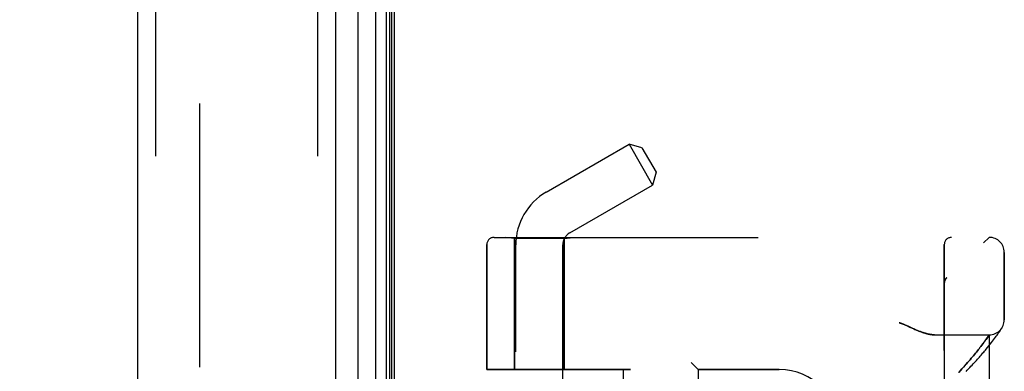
# Model space of a CAD drawing. Header units: inches. Extents: x 0 to 200, y 0 to 129.
# Tile 253 of 256: x 105.4 to 109.51, y 56.6 to 58.07. Entities that reach past the tile are written whole.
import ezdxf

# ---------------------------------------------------------------- set-up
doc = ezdxf.new("R2010")
doc.units = ezdxf.units.IN
doc.header["$LTSCALE"] = 11
doc.header["$MEASUREMENT"] = 0
doc.linetypes.add('HIDDEN', pattern=[0.2, 0.1, -0.1])
doc.layers.get('0').update_dxf_attribs({"linetype": 'CONTINUOUS'})
for name, color, linetype in [('DEFAULT_2', 8, 'HIDDEN'), ('DIMENSIONS', 7, 'CONTINUOUS'), ('LEFTHAND_DOOR_ASSEMBLY', 7, 'CONTINUOUS'), ('RIGHTHAND_DOOR_ASSEMBLY', 7, 'CONTINUOUS')]:
    doc.layers.add(name, color=color, linetype=linetype)
doc.styles.get("Standard").update_dxf_attribs({"font": 'arial.ttf'})
doc.dimstyles.new('DIMSTYLE_1', dxfattribs={"dimtxt": 0.882353, "dimasz": 1.176471, "dimexe": 0.09, "dimexo": 0.07, "dimgap": 0.0375, "dimtad": 0, "dimtih": 1, "dimtoh": 1, "dimzin": 4, "dimdsep": 46, "dimtxsty": 'Standard', "dimblk": '_FILLED', "dimblk1": '_FILLED', "dimblk2": '_FILLED', "dimcen": 0.09, "dimadec": 3, "dimazin": 1, "dimtfac": 1, "dimtdec": 3, "dimtofl": 0, "dimtmove": 0, "dimatfit": 3, "dimldrblk": '_FILLED', "dimfxl": 0, "dimtolj": 1, "dimtzin": 4, "dimarcsym": 0})

# ---------------------------------------------------------------- blocks, each defined once
blk = doc.blocks.new('_FILLED')
at = {"color": 0, "linetype": 'ByBlock'}
blk.add_solid([(0, 0), (-1, 0.2), (-1, -0.2)], dxfattribs=at)
blk = doc.blocks.new('*D12')
at = {"layer": 'DIMENSIONS', "color": 2, "linetype": 'Continuous'}
for p, q in [((106.2444, 94.1858), (101.7828, 94.1858)), ((102.8416, 94.1858), (102.8416, 65.0682)), ((102.8416, 34.1858), (102.8416, 63.3034)), ((106.2554, 34.1858), (101.7828, 34.1858))]:
    blk.add_line(p, q, dxfattribs=at)
at = {"layer": 'DIMENSIONS', "color": 2, "linetype": 'Continuous', "xscale": 1.1764705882, "yscale": 1.1764705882, "zscale": 1.1764705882}
for p, rotation in [((102.8416, 94.1858), 90), ((102.8416, 34.1858), 270)]:
    blk.add_blockref('_FILLED', p, dxfattribs=dict(at, rotation=rotation))
at = {"layer": 'DIMENSIONS', "color": 2, "linetype": 'Continuous', "insert": (102.8416, 64.627), "char_height": 0.88235, "width": 3.083315, "attachment_point": 2, "line_spacing_factor": 0.9}
blk.add_mtext('60.00', dxfattribs=at)

msp = doc.modelspace()

# ---------------------------------------------------------------- linework, layer by layer
at = {"color": 3, "linetype": 'Continuous'}
msp.add_line((106.9639, 34.2898), (106.9639, 94.0818), dxfattribs=at)
at = {"layer": 'DEFAULT_2', "color": 8, "linetype": 'HIDDEN'}
msp.add_line((106.1514, 92.9202), (106.1514, 35.4514), dxfattribs=at)
at = {"layer": 'LEFTHAND_DOOR_ASSEMBLY', "color": 8, "linetype": 'HIDDEN'}
for p, q in [((105.9689, 93.8008), (105.9689, 34.5708)), ((106.6439, 93.8008), (106.6439, 34.5708)), ((107.3792, 57.1621), (109.4429, 57.1621)), ((107.4649, 57.1568), (107.4274, 57.1621)), ((107.6709, 57.1568), (107.4649, 57.1568)), ((107.4649, 57.1568), (107.4649, 56.6108)), ((107.6709, 57.1568), (107.7084, 57.1621)), ((107.6709, 57.1568), (107.6709, 56.6108)), ((107.3492, 57.1321), (107.3492, 56.6108)), ((109.2554, 54.4896), (109.2554, 57.1321)), ((109.5054, 56.8183), (109.5054, 57.0996)), ((109.2657, 56.9934), (109.2655, 56.9932)), ((109.2554, 56.971), (109.2554, 56.9707)), ((109.121, 56.7839), (109.1291, 56.7801)), ((109.4937, 56.7817), (109.4957, 56.7848)), ((109.4954, 56.7843), (109.4951, 56.7838)), ((109.4954, 56.7843), (109.4957, 56.7848)), ((109.2149, 56.7558), (109.4429, 56.7558)), ((109.4316, 56.7395), (109.4344, 56.7435)), ((109.4344, 56.7435), (109.4376, 56.748)), ((109.4376, 56.748), (109.4429, 56.7558)), ((109.4429, 54.8658), (109.4429, 56.7558)), ((109.4648, 56.7404), (109.4685, 56.7454)), ((109.4685, 56.7454), (109.4719, 56.75)), ((109.4719, 56.75), (109.475, 56.7544)), ((109.475, 56.7544), (109.4778, 56.7584)), ((109.4778, 56.7584), (109.4804, 56.7621)), ((109.4804, 56.7621), (109.4828, 56.7655)), ((109.4828, 56.7655), (109.4849, 56.7686)), ((109.4849, 56.7686), (109.4877, 56.7726)), ((109.4877, 56.7726), (109.49, 56.7761)), ((109.49, 56.7761), (109.4918, 56.7789)), ((109.4918, 56.7789), (109.4937, 56.7817)), ((109.4006, 56.6979), (109.404, 56.7022)), ((109.404, 56.7022), (109.4073, 56.7064)), ((109.4073, 56.7064), (109.4119, 56.7125)), ((109.4119, 56.7125), (109.4162, 56.7183)), ((109.4215, 56.7254), (109.4251, 56.7304)), ((109.4251, 56.7304), (109.4285, 56.7351)), ((109.4285, 56.7351), (109.4316, 56.7395)), ((109.4359, 56.7032), (109.4416, 56.7102)), ((109.4416, 56.7102), (109.4469, 56.717)), ((109.4469, 56.717), (109.4519, 56.7233)), ((109.4519, 56.7233), (109.4565, 56.7294)), ((109.4565, 56.7294), (109.4608, 56.735)), ((109.4608, 56.735), (109.4648, 56.7404)), ((109.368, 56.6577), (109.3727, 56.6632)), ((109.3727, 56.6632), (109.3772, 56.6687)), ((109.3772, 56.6687), (109.3815, 56.6739)), ((109.3815, 56.6739), (109.3857, 56.679)), ((109.3857, 56.679), (109.3896, 56.684)), ((109.3896, 56.684), (109.3935, 56.6887)), ((109.3935, 56.6887), (109.3971, 56.6934)), ((109.3971, 56.6934), (109.4006, 56.6979)), ((108.2004, 56.6408), (108.2304, 56.6108)), ((109.3288, 56.6133), (109.3351, 56.6202)), ((109.3351, 56.6202), (109.3412, 56.627)), ((109.3412, 56.627), (109.347, 56.6335)), ((109.347, 56.6335), (109.3526, 56.6398)), ((109.3526, 56.6398), (109.3579, 56.6459)), ((109.3579, 56.6459), (109.3631, 56.6519)), ((109.3631, 56.6519), (109.368, 56.6577)), ((107.9479, 56.6108), (107.3492, 56.6108)), ((107.9179, 56.6108), (107.9179, 55.0108)), ((108.5679, 56.6108), (108.2304, 56.6108)), ((108.2304, 56.6108), (108.2304, 55.0108)), ((109.3151, 56.5987), (109.3221, 56.6061)), ((109.3221, 56.6061), (109.3288, 56.6133))]:
    msp.add_line(p, q, dxfattribs=at)
for points in [[(109.2616, 56.989), (109.2613, 56.9885), (109.2609, 56.9881), (109.2606, 56.9876), (109.2602, 56.9871), (109.2599, 56.9866), (109.2596, 56.986), (109.2593, 56.9855), (109.259, 56.985), (109.2587, 56.9844), (109.2585, 56.9839), (109.2582, 56.9833), (109.2579, 56.9828), (109.2577, 56.9822), (109.2575, 56.9817)], [(109.2616, 56.989), (109.2618, 56.9892), (109.262, 56.9895), (109.2622, 56.9897), (109.2624, 56.9899), (109.2625, 56.9902), (109.2627, 56.9904), (109.2629, 56.9906), (109.2631, 56.9908), (109.2633, 56.991), (109.2635, 56.9913), (109.2637, 56.9915), (109.2639, 56.9917), (109.2641, 56.9919), (109.2644, 56.9921), (109.2646, 56.9923), (109.2648, 56.9925), (109.265, 56.9928), (109.2653, 56.993), (109.2655, 56.9932), (109.2657, 56.9934)], [(109.2575, 56.9817), (109.2573, 56.9811), (109.2571, 56.9805), (109.2569, 56.9799), (109.2567, 56.9793), (109.2565, 56.9787), (109.2563, 56.9781), (109.2562, 56.9775), (109.2561, 56.9769), (109.2559, 56.9763), (109.2558, 56.9757), (109.2557, 56.9751), (109.2557, 56.9745), (109.2556, 56.9739), (109.2555, 56.9732), (109.2555, 56.9726), (109.2554, 56.972), (109.2554, 56.9714), (109.2554, 56.971)], [(109.0679, 56.8058), (109.07, 56.8052), (109.072, 56.8046), (109.0741, 56.8039), (109.0763, 56.8032), (109.0785, 56.8024), (109.0807, 56.8016), (109.0831, 56.8007), (109.0856, 56.7998), (109.0882, 56.7987), (109.091, 56.7975), (109.094, 56.7963), (109.0972, 56.7949), (109.1006, 56.7933), (109.1042, 56.7917)], [(109.1042, 56.7917), (109.1123, 56.7879), (109.121, 56.7839)], [(109.1291, 56.7801), (109.1329, 56.7784), (109.1366, 56.7768), (109.1401, 56.7753), (109.1434, 56.7738), (109.1467, 56.7725), (109.1498, 56.7712), (109.1528, 56.77), (109.1557, 56.7689), (109.1586, 56.7678), (109.1614, 56.7668), (109.1641, 56.7658), (109.1667, 56.7649), (109.1692, 56.7641), (109.1717, 56.7633), (109.1742, 56.7626), (109.1765, 56.7619), (109.1789, 56.7612), (109.1811, 56.7606), (109.1833, 56.76), (109.1855, 56.7595), (109.1876, 56.759), (109.1897, 56.7586), (109.1918, 56.7582), (109.1938, 56.7578), (109.1957, 56.7575), (109.1976, 56.7572), (109.1995, 56.7569), (109.2014, 56.7567), (109.2032, 56.7565), (109.205, 56.7563), (109.2067, 56.7561), (109.2084, 56.756), (109.2101, 56.7559), (109.2117, 56.7559), (109.2133, 56.7558), (109.2149, 56.7558)], [(109.346, 56.6034), (109.3512, 56.6087), (109.3564, 56.6139), (109.3614, 56.6191), (109.3663, 56.6243), (109.3711, 56.6293), (109.3758, 56.6343), (109.3803, 56.6392), (109.3848, 56.6441), (109.3891, 56.6488), (109.3933, 56.6535), (109.3975, 56.6581), (109.4015, 56.6626), (109.4054, 56.667), (109.4092, 56.6714), (109.4129, 56.6757), (109.4165, 56.6799), (109.42, 56.684), (109.4233, 56.688), (109.4266, 56.6919), (109.4298, 56.6957), (109.4359, 56.7032)], [(109.4162, 56.7183), (109.4176, 56.7201), (109.4215, 56.7254)]]:
    msp.add_lwpolyline(points, dxfattribs=at)
for centre, radius, start, end in [((107.3792, 57.1321), 0.03, 90, 180), ((107.4429, 59.0859), 2.7751, 270, 316.1116), ((109.2854, 57.1321), 0.03, 90, 180), ((109.4429, 57.0996), 0.0625, 0, 90), ((109.4429, 56.8183), 0.0625, 270, 360), ((108.5679, 56.3608), 0.25, 0, 90)]:
    msp.add_arc(centre, radius, start, end, dxfattribs=at)
at = {"layer": 'RIGHTHAND_DOOR_ASSEMBLY', "color": 7, "linetype": 'Continuous'}
for p, q in [((106.8862, 34.5204), (106.8862, 93.8512)), ((106.9296, 93.8422), (106.9296, 34.5294)), ((106.9433, 93.8355), (106.9433, 34.5361)), ((106.952, 93.8331), (106.952, 34.5385)), ((106.811, 93.8228), (106.811, 34.5488))]:
    msp.add_line(p, q, dxfattribs=at)
at = {"layer": 'RIGHTHAND_DOOR_ASSEMBLY', "color": 3, "linetype": 'Continuous'}
for p, q in [((105.8939, 93.8008), (105.8939, 34.5708)), ((106.7189, 93.8008), (106.7189, 34.5708))]:
    msp.add_line(p, q, dxfattribs=at)
at = {"layer": 'RIGHTHAND_DOOR_ASSEMBLY', "color": 8, "linetype": 'HIDDEN'}
for p, q in [((105.9689, 93.8008), (105.9689, 34.5708)), ((106.6439, 93.8008), (106.6439, 34.5708)), ((107.5969, 57.3508), (107.9421, 57.55)), ((107.9953, 57.5358), (107.9421, 57.55)), ((107.9421, 57.55), (108.0401, 57.3803)), ((107.9953, 57.5358), (108.0543, 57.4336)), ((108.0543, 57.4336), (108.04, 57.3803)), ((107.6949, 57.181), (108.0401, 57.3803)), ((107.3792, 57.1621), (109.4429, 57.1621)), ((107.4649, 57.1568), (107.4274, 57.1621)), ((107.6709, 57.1568), (107.4649, 57.1568)), ((107.4649, 56.6108), (107.4649, 57.1568)), ((107.6709, 57.1568), (107.7084, 57.1621)), ((107.6709, 56.6108), (107.6709, 57.1568)), ((107.3492, 56.6108), (107.3492, 57.1321)), ((107.4699, 54.4843), (107.4699, 57.1308)), ((107.6659, 54.2828), (107.6659, 57.1308)), ((109.2554, 57.1321), (109.2554, 54.4896)), ((109.5054, 57.0996), (109.5054, 56.8183)), ((109.2657, 56.9934), (109.2655, 56.9932)), ((109.2554, 56.9707), (109.2554, 56.971)), ((109.121, 56.7839), (109.1042, 56.7917)), ((109.1291, 56.7801), (109.121, 56.7839)), ((109.4937, 56.7817), (109.4954, 56.7843)), ((109.2149, 56.7558), (109.4429, 56.7558)), ((109.4361, 56.7458), (109.4326, 56.7409)), ((109.4389, 56.7498), (109.4361, 56.7458)), ((109.4429, 56.7558), (109.4389, 56.7498)), ((109.4429, 56.7558), (109.4429, 54.8658)), ((109.4648, 56.7404), (109.4685, 56.7454)), ((109.4685, 56.7454), (109.4719, 56.75)), ((109.4719, 56.75), (109.475, 56.7544)), ((109.475, 56.7544), (109.4778, 56.7584)), ((109.4778, 56.7584), (109.4804, 56.7621)), ((109.4804, 56.7621), (109.4828, 56.7655)), ((109.4828, 56.7655), (109.4849, 56.7686)), ((109.4849, 56.7686), (109.4877, 56.7726)), ((109.4877, 56.7726), (109.49, 56.7761)), ((109.49, 56.7761), (109.4918, 56.7789)), ((109.4918, 56.7789), (109.4937, 56.7817)), ((109.404, 56.7022), (109.4006, 56.6979)), ((109.4073, 56.7064), (109.404, 56.7022)), ((109.4119, 56.7125), (109.4073, 56.7064)), ((109.4162, 56.7182), (109.4119, 56.7125)), ((109.4189, 56.7219), (109.4162, 56.7182)), ((109.4227, 56.7271), (109.4189, 56.7219)), ((109.4263, 56.732), (109.4227, 56.7271)), ((109.4296, 56.7366), (109.4263, 56.732)), ((109.4326, 56.7409), (109.4296, 56.7366)), ((109.4359, 56.7032), (109.4416, 56.7102)), ((109.4416, 56.7102), (109.4469, 56.717)), ((109.4469, 56.717), (109.4519, 56.7233)), ((109.4519, 56.7233), (109.4565, 56.7293)), ((109.4565, 56.7293), (109.4608, 56.735)), ((109.4608, 56.735), (109.4648, 56.7404)), ((109.3727, 56.6633), (109.368, 56.6577)), ((109.3772, 56.6687), (109.3727, 56.6633)), ((109.3815, 56.674), (109.3772, 56.6687)), ((109.3857, 56.679), (109.3815, 56.674)), ((109.3897, 56.684), (109.3857, 56.679)), ((109.3935, 56.6888), (109.3897, 56.684)), ((109.3971, 56.6934), (109.3935, 56.6888)), ((109.4006, 56.6979), (109.3971, 56.6934)), ((108.2304, 56.6108), (108.2004, 56.6408)), ((109.3352, 56.6204), (109.3289, 56.6134)), ((109.3413, 56.6271), (109.3352, 56.6204)), ((109.3471, 56.6336), (109.3413, 56.6271)), ((109.3527, 56.6399), (109.3471, 56.6336)), ((109.358, 56.646), (109.3527, 56.6399)), ((109.3631, 56.652), (109.358, 56.646)), ((109.368, 56.6577), (109.3631, 56.652)), ((107.3492, 56.6108), (107.9479, 56.6108)), ((107.9179, 56.6108), (107.9179, 55.0108)), ((108.2304, 56.6108), (108.5679, 56.6108)), ((108.2304, 56.6108), (108.2304, 55.0108)), ((109.3223, 56.6063), (109.3153, 56.5989)), ((109.3289, 56.6134), (109.3223, 56.6063))]:
    msp.add_line(p, q, dxfattribs=at)
for points in [[(109.2574, 56.9815), (109.2577, 56.9821), (109.2579, 56.9827), (109.2582, 56.9833), (109.2584, 56.9838), (109.2587, 56.9844), (109.259, 56.9849), (109.2593, 56.9855), (109.2596, 56.986), (109.2599, 56.9865), (109.2602, 56.987), (109.2606, 56.9876), (109.2609, 56.9881), (109.2613, 56.9885), (109.2616, 56.989)], [(109.2657, 56.9934), (109.2655, 56.9932), (109.2653, 56.993), (109.265, 56.9928), (109.2648, 56.9925), (109.2646, 56.9923), (109.2644, 56.9921), (109.2642, 56.9919), (109.2639, 56.9917), (109.2637, 56.9915), (109.2635, 56.9913), (109.2633, 56.9911), (109.2631, 56.9908), (109.2629, 56.9906), (109.2627, 56.9904), (109.2626, 56.9902), (109.2624, 56.9899), (109.2622, 56.9897), (109.262, 56.9895), (109.2618, 56.9893), (109.2616, 56.989)], [(109.2554, 56.971), (109.2554, 56.9714), (109.2554, 56.972), (109.2555, 56.9726), (109.2555, 56.9732), (109.2556, 56.9738), (109.2556, 56.9744), (109.2557, 56.9751), (109.2558, 56.9757), (109.2559, 56.9763), (109.2561, 56.9769), (109.2562, 56.9775), (109.2563, 56.9781), (109.2565, 56.9787), (109.2566, 56.9792), (109.2568, 56.9798), (109.257, 56.9804), (109.2572, 56.981), (109.2574, 56.9815)], [(109.1042, 56.7917), (109.1006, 56.7933), (109.0972, 56.7949), (109.094, 56.7963), (109.091, 56.7975), (109.0882, 56.7987), (109.0856, 56.7998), (109.0831, 56.8007), (109.0807, 56.8016), (109.0785, 56.8024), (109.0763, 56.8032), (109.0741, 56.8039), (109.072, 56.8046), (109.07, 56.8052), (109.0679, 56.8058)], [(109.2149, 56.7558), (109.2133, 56.7558), (109.2117, 56.7559), (109.2101, 56.7559), (109.2084, 56.756), (109.2067, 56.7561), (109.205, 56.7563), (109.2032, 56.7565), (109.2014, 56.7567), (109.1995, 56.7569), (109.1976, 56.7572), (109.1957, 56.7575), (109.1938, 56.7578), (109.1918, 56.7582), (109.1897, 56.7586), (109.1877, 56.759), (109.1855, 56.7595), (109.1834, 56.76), (109.1811, 56.7606), (109.1789, 56.7612), (109.1765, 56.7619), (109.1742, 56.7626), (109.1717, 56.7633), (109.1692, 56.7641), (109.1667, 56.7649), (109.1641, 56.7658), (109.1614, 56.7668), (109.1586, 56.7678), (109.1557, 56.7689), (109.1528, 56.77), (109.1498, 56.7712), (109.1467, 56.7725), (109.1434, 56.7738), (109.1401, 56.7753), (109.1366, 56.7768), (109.1329, 56.7784), (109.1291, 56.7801)], [(109.346, 56.6033), (109.3512, 56.6087), (109.3564, 56.6139), (109.3614, 56.6191), (109.3663, 56.6242), (109.3711, 56.6293), (109.3757, 56.6343), (109.3803, 56.6392), (109.3848, 56.644), (109.3891, 56.6488), (109.3933, 56.6535), (109.3974, 56.6581), (109.4015, 56.6626), (109.4054, 56.667), (109.4092, 56.6714), (109.4129, 56.6757), (109.4165, 56.6798), (109.4199, 56.6839), (109.4233, 56.688), (109.4266, 56.6919), (109.4298, 56.6957), (109.4359, 56.7032)]]:
    msp.add_lwpolyline(points, dxfattribs=at)
for centre, radius, start, end in [((107.7239, 57.1308), 0.254, 120, 180), ((107.3792, 57.1321), 0.03, 90, 180), ((107.4429, 59.0859), 2.7751, 270, 316.1116), ((107.7239, 57.1308), 0.058, 120, 180), ((109.2854, 57.1321), 0.03, 90, 180), ((109.4429, 57.0996), 0.0625, 0, 90), ((109.4429, 56.8183), 0.0625, 270, 360), ((108.5679, 56.3608), 0.25, 0, 90)]:
    msp.add_arc(centre, radius, start, end, dxfattribs=at)

# ---------------------------------------------------------------- dimensions: what is measured, and where the dimension line sits
at = {"layer": 'DIMENSIONS', "color": 2, "linetype": 'Continuous'}
dim = msp.add_linear_dim(base=(102.8416, 94.1858), p1=(106.3254, 34.1858), p2=(106.3144, 94.1858), angle=90, dimstyle='DIMSTYLE_1', dxfattribs=at)
dim.commit()
dim.dimension.update_dxf_attribs({"geometry": '*D12', "text_midpoint": (102.8348, 64.1809), "dimtype": 160})

doc.saveas('drawing.dxf')
